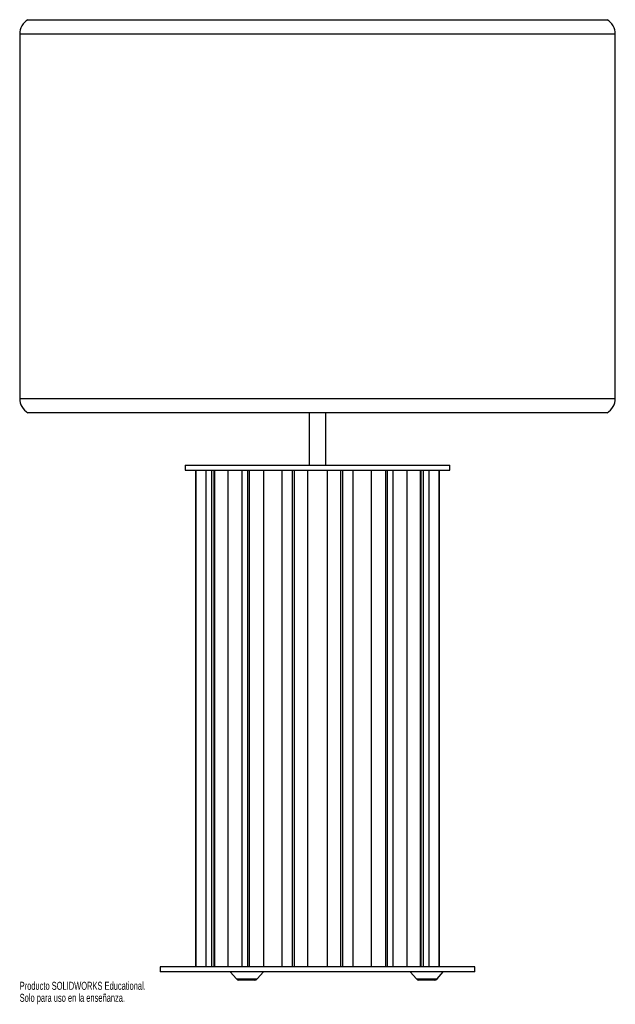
# Paper-space layout '_Izquierda' of a CAD drawing. Header units: millimetres. Extents: x 220 to 580, y -487 to 107.
import ezdxf

# ---------------------------------------------------------------- set-up
doc = ezdxf.new("R2010")
doc.units = ezdxf.units.MM
doc.styles.add('SLDTEXTSTYLE0', font='TXT', dxfattribs={"width": 0.7})

psp = doc.layouts.new('_Izquierda')

# ---------------------------------------------------------------- linework, layer by layer
at = {"color": 7, "linetype": 'Continuous', "lineweight": 25}
for p, q in [((225, 107.27), (575, 107.27)), ((220, 98.61), (220, -121.39)), ((580, -121.39), (580, 98.61)), ((575, -130.05), (225, -130.05)), ((395, -130.05), (395, -161.68)), ((405, -161.68), (405, -130.05)), ((320, -161.68), (320, -164.68)), ((320, -161.68), (480, -161.68)), ((320, -164.68), (480, -164.68)), ((326.18, -164.68), (326.18, -464.68)), ((326.32, -164.68), (326.32, -464.68)), ((326.57, -464.68), (326.57, -164.68)), ((332.5, -164.68), (332.5, -464.68)), ((335.97, -164.68), (335.97, -464.68)), ((337.28, -164.68), (337.28, -464.68)), ((338.01, -464.68), (338.01, -164.68)), ((345.83, -164.68), (345.83, -464.68)), ((354.29, -164.68), (354.29, -464.68)), ((357.79, -164.68), (357.79, -464.68)), ((358.88, -464.68), (358.88, -164.68)), ((367.41, -164.68), (367.41, -464.68)), ((378.58, -464.68), (378.58, -164.68)), ((384.72, -164.68), (384.72, -464.68)), ((386.02, -464.68), (386.02, -164.68)), ((393.96, -164.68), (393.96, -464.68)), ((406.04, -464.68), (406.04, -164.68)), ((413.98, -164.68), (413.98, -464.68)), ((415.28, -464.68), (415.28, -164.68)), ((421.42, -164.68), (421.42, -464.68)), ((432.59, -464.68), (432.59, -164.68)), ((441.12, -164.68), (441.12, -464.68)), ((442.21, -464.68), (442.21, -164.68)), ((445.71, -464.68), (445.71, -164.68)), ((454.17, -464.68), (454.17, -164.68)), ((461.99, -164.68), (461.99, -464.68)), ((462.72, -464.68), (462.72, -164.68)), ((464.03, -464.68), (464.03, -164.68)), ((467.5, -464.68), (467.5, -164.68)), ((473.43, -164.68), (473.43, -464.68)), ((473.68, -464.68), (473.68, -164.68)), ((473.82, -464.68), (473.82, -164.68)), ((480, -164.68), (480, -161.68)), ((305, -464.68), (305, -467.68)), ((495, -464.68), (305, -464.68)), ((495, -467.68), (305, -467.68)), ((347.29, -467.68), (351.03, -472)), ((363.54, -472), (367.29, -467.68)), ((363.62, -472), (367.37, -467.68)), ((456, -467.68), (459.75, -472)), ((472.25, -472), (476, -467.68)), ((495, -467.68), (495, -464.68)), ((362.11, -472.68), (352.54, -472.68)), ((470.74, -472.68), (461.26, -472.68))]:
    psp.add_line(p, q, dxfattribs=at)
at = {"color": 8, "linetype": 'Continuous', "lineweight": 25}
for p, q in [((580, 98.61), (220, 98.61)), ((220, -121.39), (580, -121.39)), ((351.03, -472), (363.62, -472)), ((459.75, -472), (472.25, -472))]:
    psp.add_line(p, q, dxfattribs=at)
at = {"color": 7, "linetype": 'Continuous', "lineweight": 25}
for centre, radius, start, end in [((230, 98.61), 10, 120, 180), ((570, 98.61), 10, 0, 60), ((230, -121.39), 10, 180, 240), ((570, -121.39), 10, 300, 0), ((352.54, -470.68), 2, 221, 270), ((362.03, -470.68), 2, 270, 319), ((362.11, -470.68), 2, 270, 319), ((461.26, -470.68), 2, 221, 270), ((470.74, -470.68), 2, 270, 319)]:
    psp.add_arc(centre, radius, start, end, dxfattribs=at)

# ---------------------------------------------------------------- texts
at = {"color": 7, "linetype": 'Continuous', "char_height": 4.8336, "attachment_point": 1, "style": 'SLDTEXTSTYLE0'}
for s, insert in [('Producto SOLIDWORKS Educational.', (220, -473.7)), ('Solo para uso en la enseñanza.', (220, -480.95))]:
    psp.add_mtext(s, dxfattribs=dict(at, insert=insert))

doc.saveas('drawing.dxf')
